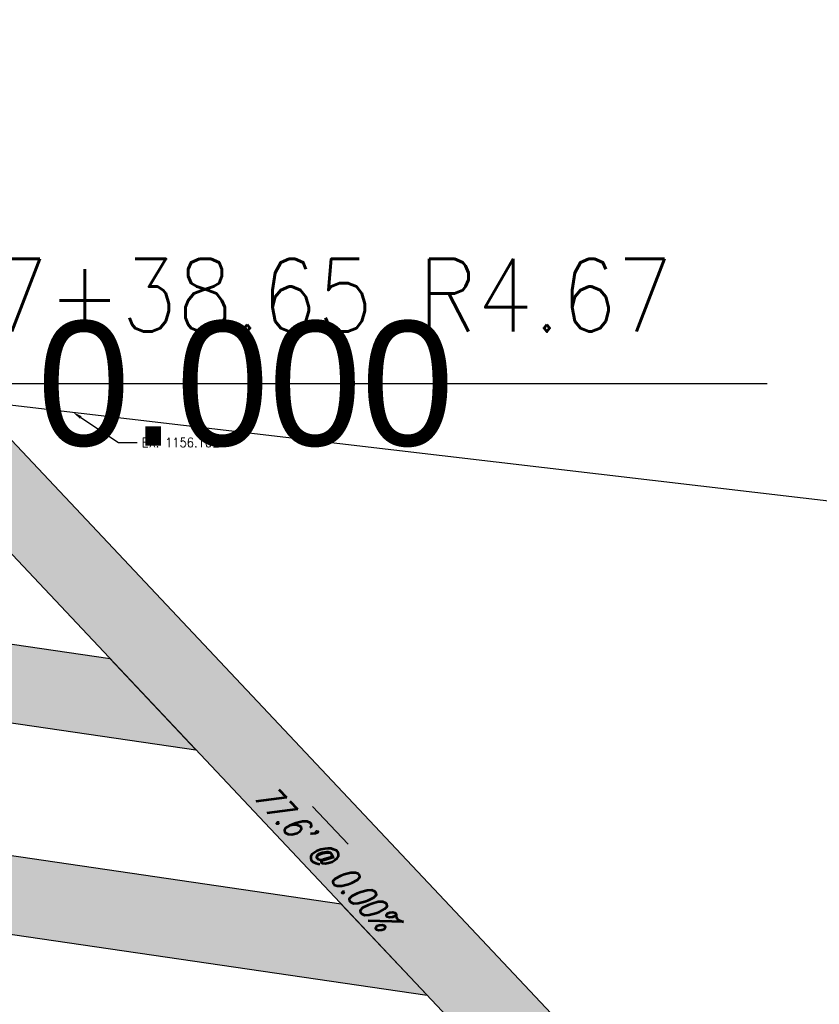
# Model space of a CAD drawing. Extents: x 167754 to 212748, y 396132 to 454338.
# Tile 10 of 147: x 175415 to 175431, y 419413 to 419432. Entities that reach past the tile are written whole.
import ezdxf
from ezdxf import colors
from ezdxf.entities.mleader import LeaderData, LeaderLine
from ezdxf.enums import TextEntityAlignment as Align
from ezdxf.math import Vec2, Vec3

# ---------------------------------------------------------------- set-up
doc = ezdxf.new("R2010")
doc.units = 0
doc.header["$MEASUREMENT"] = 0
doc.layers.add('0_3DP_MAT', color=181, linetype='CONTINUOUS', plot=False)
doc.layers.add('0_EX. 3DP', color=31, linetype='CONTINUOUS', plot=False)
for name, color, linetype in [('0_PNTS', 1, 'CONTINUOUS'), ('L141', 7, 'CONTINUOUS'), ('PNTDESC', 3, 'CONTINUOUS'), ('PNTELEV', 5, 'CONTINUOUS'), ('PNTNO', 7, 'CONTINUOUS'), ('SC_SCRATCH-6', 6, 'CONTINUOUS')]:
    doc.layers.add(name, color=color, linetype=linetype)
doc.styles.add('PTXT', font='TXT')
doc.styles.add('romans', font='romans.shx', dxfattribs={"width": 0.75, "oblique": 22.5})
doc.styles.get("Standard").update_dxf_attribs({"font": 'romans.shx', "width": 0.9})
doc.dimstyles.new('4P', dxfattribs={"dimscale": 4, "dimtxt": 0.14, "dimasz": 0.14, "dimexe": 0.05, "dimexo": 0.05, "dimgap": 0.05, "dimtad": 1, "dimzin": 0, "dimdsep": 46, "dimtxsty": 'romans', "dimcen": 0, "dimdle": 0.1, "dimclrd": 1, "dimclre": 1, "dimclrt": 7, "dimaunit": 1, "dimadec": 4, "dimazin": 0, "dimtfac": 1, "dimtmove": 0, "dimatfit": 2, "dimfxl": 1, "dimtvp": 1, "dimtolj": 1, "dimtzin": 0, "dimarcsym": 0})

# ---------------------------------------------------------------- blocks, each defined once
blk = doc.blocks.new('SRVPNO1')
at = {"layer": 'PNTDESC', "style": 'PTXT'}
blk.add_attdef('DESC2', text='', height=1, dxfattribs=at).set_placement((0, -1.75), align=Align.CENTER)
at = {"layer": 'PNTELEV', "style": 'PTXT'}
blk.add_attdef('ELEV2', (1.5, -0.5), '', height=1, dxfattribs=at)
at = {"layer": 'PNTNO', "style": 'PTXT'}
blk.add_attdef('PT#', text='', height=1, dxfattribs=at).set_placement((0, 0.75), align=Align.CENTER)

msp = doc.modelspace()

# ---------------------------------------------------------------- hatches: boundary and pattern name
at = {"layer": 'L141', "transparency": 33554495}
h = msp.add_hatch(color=256, dxfattribs=at)
h.dxf.hatch_style = 1
h.paths.add_polyline_path([(175418.608, 419417.461), (175416.952, 419419.219), (175400.477, 419421.632), (175402.133, 419419.873)])
h = msp.add_hatch(color=256, dxfattribs=at)
h.dxf.hatch_style = 1
h.paths.add_polyline_path([(175423.063, 419412.731), (175421.407, 419414.489), (175404.931, 419416.902), (175406.588, 419415.143)])

# ---------------------------------------------------------------- linework, layer by layer
at = {"layer": '0_EX. 3DP'}
msp.add_polyline3d([(175366.943, 419431.543, 1154.493), (175413.375, 419424.308, 1156.152), (175465.332, 419418.218, 1156.242)], dxfattribs=at)
at = {"layer": 'L141'}
for points in [[(175418.608, 419417.461), (175416.952, 419419.219), (175400.477, 419421.632), (175402.133, 419419.873)], [(175423.063, 419412.731), (175421.407, 419414.489), (175404.931, 419416.902), (175406.588, 419415.143)]]:
    msp.add_lwpolyline(points, close=True, dxfattribs=at)

# ---------------------------------------------------------------- texts
at = {"layer": '0_3DP_MAT', "color": 211, "style": 'romans', "oblique": 22.5, "width": 0.75}
msp.add_text("77.6' @ 0.00%", height=0.48, rotation=313.2822, dxfattribs=at).set_placement((175420.92, 419415.24), align=Align.CENTER)
at = {"layer": 'SC_SCRATCH-6', "width": 0.9}
msp.add_text('577+38.65 R4.67', height=1.4, dxfattribs=at).set_placement((175412.521, 419426.23), align=Align.MIDDLE_LEFT)

# ---------------------------------------------------------------- leaders
at = {"layer": '0_3DP_MAT', "color": 211}
msp.add_leader([(175420.858, 419416.372), (175421.544, 419415.644)], dimstyle='4P', override={"dimscale": 20, "dimtxt": 0.12, "dimasz": 0.024, "dimdec": 2}, dxfattribs=at)
at = {"layer": 'SC_SCRATCH-6', "has_arrowhead": 0}
msp.add_leader([(175411.951, 419424.53), (175411.961, 419424.53), (175429.621, 419424.53)], dimstyle='4P', override={"dimscale": 20, "dimasz": 0.1}, dxfattribs=at)

# ---------------------------------------------------------------- next in the draw order: leaders
at = {"layer": '0_3DP_MAT'}
ml = msp.add_multileader_mtext('Standard', dxfattribs=at)
ml.set_content('EX. 1156.16±', color=256)
ml.set_leader_properties()
ml.build(insert=Vec2(0, 0))
ml.multileader.update_dxf_attribs({"dogleg_length": 0.36, "arrow_head_size": 0.18})
ctx = ml.context
ctx.base_point, ctx.char_height, ctx.arrow_head_size, ctx.landing_gap_size, ctx.plane_origin = Vec3(175417.473, 419423.391, -3.555), 0.18, 0.18, 0.09, Vec3(175400.032, 419433.758, -3.555)
notes = []
notes.append((ctx, [(0, (1, 1, 0), (175417.113, 419423.391, -3.555), (1, 0), 0.36, [(0, [(175416.237, 419423.973, -3.555)], 0, [])])]))
ctx.mtext.insert, ctx.mtext.flow_direction = Vec3(175417.563, 419423.481, -3.555), 5
ctx.mtext.has_bg_fill, ctx.mtext.bg_color, ctx.mtext.bg_scale_factor, ctx.mtext.bg_transparency, ctx.mtext.use_window_bg_color = 1, -1027028792, 1.5, 0, 1
for ctx, leaders in notes:
    for number, flags, end, landing, length, lines in leaders:
        leader = LeaderData()
        leader.index, (leader.has_last_leader_line, leader.has_dogleg_vector, leader.attachment_direction) = number, flags
        leader.last_leader_point, leader.dogleg_vector, leader.dogleg_length = Vec3(end), Vec3(landing), length
        for number, points, colour, breaks in lines:
            line = LeaderLine()
            line.index, line.vertices, line.color, line.breaks = number, Vec3.list(points), colors.encode_raw_color(colour), breaks
            leader.lines.append(line)
        ctx.leaders.append(leader)

# ---------------------------------------------------------------- next in the draw order: hatches: boundary and pattern name
at = {"layer": 'L141', "transparency": 33554495}
h = msp.add_hatch(color=256, dxfattribs=at)
h.dxf.hatch_style = 1
h.paths.add_polyline_path([(175435.452, 419401.764), (175414.325, 419424.197), (175411.951, 419424.53), (175433.096, 419402.077)])

# ---------------------------------------------------------------- next in the draw order: linework, layer by layer
at = {"layer": 'L141', "elevation": 1155.64}
msp.add_lwpolyline([(175435.452, 419401.764), (175414.325, 419424.197), (175411.951, 419424.53), (175433.096, 419402.077)], close=True, dxfattribs=at)

# ---------------------------------------------------------------- next in the draw order: block references
at = {"layer": '0_PNTS', "xscale": 2.4, "yscale": 2.4, "zscale": 2.4}
msp.add_blockref('SRVPNO1', (175411.951, 419424.53), dxfattribs=at).add_auto_attribs({'PT#': 'B27', 'ELEV2': '0.000'})

doc.saveas('drawing.dxf')
